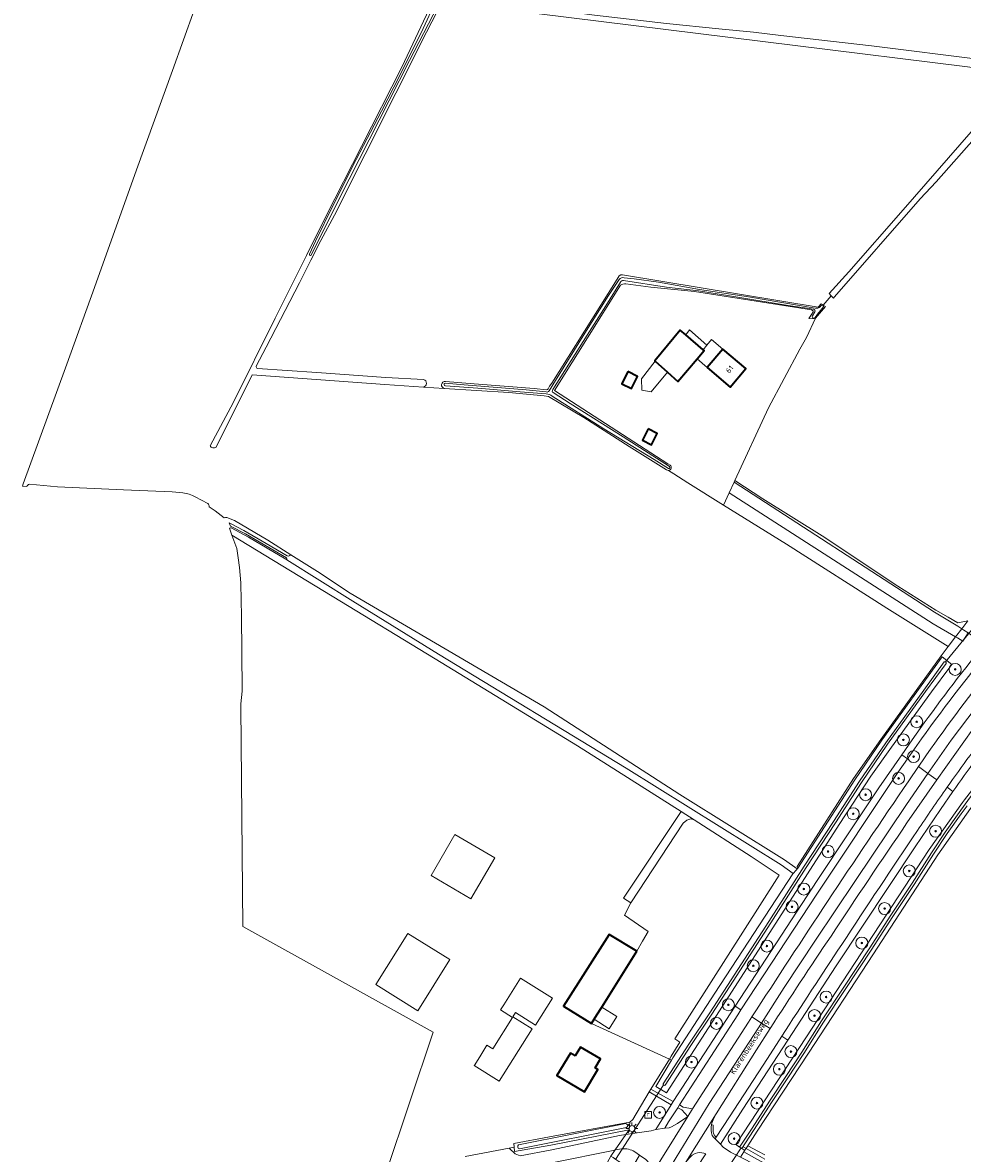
# Model space of a CAD drawing. Extents: x 199200 to 204075, y 460125 to 464703.
# Tile 21 of 174: x 200031 to 200345, y 463121 to 463498. Entities that reach past the tile are written whole.
import ezdxf
from ezdxf.enums import TextEntityAlignment as Align

# ---------------------------------------------------------------- set-up
doc = ezdxf.new("R2010")
doc.units = 0
doc.layers.get('0').update_dxf_attribs({"lineweight": 25})
for name, color, linetype, lineweight in [('B-WE-GR-BOOM-S', 90, 'Continuous', 25), ('B-WE-GR-BOOMTEELT-GV', 110, 'Continuous', 13), ('B-WE-GR-GRAS-GV', 60, 'Continuous', 13), ('B-WE-GR-HAAG-G', 90, 'GR-HAAG1', 13), ('B-WE-GR-HOUTWAL-GV', 40, 'Continuous', 13), ('B-WE-IE-TERREINAFSCHEIDING_KUNSTMATIG_HEKWERK-G', 20, 'IE-TERREINAFSCHEIDING-KUNSTMATIG', 18), ('B-WE-IE-TERREINAFSCHEIDING_KUNSTMATIG_HEKWERK_RASTER-G', 30, 'IE-TERREINAFSCHEIDING-KUNSTMATIG', 18), ('B-WE-IE-TERREINAFSCHEIDING_KUNSTMATIG_MUUR-G', 90, 'IE-TERREINAFSCHEIDING-KUNSTMATIG-DICHT', 18), ('B-WE-KL-ET_LS_OV_LICHTMAST-S', 190, 'Continuous', 25), ('B-WE-KW-KUNSTWERK_DUIKER-G', 170, 'Continuous', 18), ('B-WE-OG-BEBOUWING-GV', 7, 'Continuous', 35), ('B-WE-OG-BEBOUWING-T18', 10, 'Continuous', 18), ('B-WE-OG-BEBOUWING_LUIFEL-GV', 7, 'Continuous', 18), ('B-WE-OG-BEBOUWING_SCHUUR-GV', 7, 'Continuous', 35), ('B-WE-OG-TERREIN_CULTUURSCHEIDING-GV', 7, 'Continuous', 18), ('B-WE-OG-TERREIN_ERF-GV', 7, 'Continuous', 18), ('B-WE-OG-TOPOGRAFIE-T18', 10, 'Continuous', 18), ('B-WE-OG-WATER_GREPPEL-GV', 160, 'Continuous', 18), ('B-WE-OG-WATER_SLOOT-GV', 120, 'Continuous', 18), ('B-WE-OG-WEG-GV', 7, 'Continuous', 18), ('B-WE-RI-GWA_RIOOLPUT-S', 30, 'Continuous', 25), ('B-WE-VH-VERHARDING_ASFALT-GV', 252, 'Continuous', 18), ('B-WE-VH-VERHARDING_BETONSTRAATSTEEN-GV', 252, 'Continuous', 18), ('B-WE-VH-VERHARDING_GRASBETONSTEEN-GV', 70, 'Continuous', 18), ('B-WE-VH-VERHARDING_OPEN-GV', 252, 'Continuous', 18)]:
    doc.layers.add(name, color=color, linetype=linetype, lineweight=lineweight)
doc.styles.add('NLCS-ISO', font='NLCS-ISO.ttf')
doc.styles.add('NLCS-ISO-M1000-T18', font='NLCS-ISO.ttf', dxfattribs={"height": 1.8})
doc.linetypes.add('GR-HAAG1', pattern='A,6,[176,NLCS.SHX,S=0.125,R=0,X=0,Y=0],-2', length=8)
doc.linetypes.add('IE-TERREINAFSCHEIDING-KUNSTMATIG', pattern='A,4,[82,NLCS.SHX,S=0.75,R=90,X=0,Y=0],4,-2', length=10)
doc.linetypes.add('IE-TERREINAFSCHEIDING-KUNSTMATIG-DICHT', pattern='A,8,-1,[82,NLCS.SHX,S=0.75,R=90,X=0,Y=0],-1', length=10)

# ---------------------------------------------------------------- blocks, each defined once
blk = doc.blocks.new('SKL-ET_OV_LICHTMAST-SO')
at = {"color": 0, "linetype": 'ByBlock', "lineweight": 18}
for points in [[(-1.25, 0), (-2, 0)], [(-1.41, 1.41), (-0.88, 0.88)], [(0, 2), (0, 1.25)], [(0.88, 0.88), (1.41, 1.41)], [(2, 0), (1.25, 0)], [(-1.41, -1.41), (-0.88, -0.88)], [(0, -1.25), (0, -2)], [(0.88, -0.88), (1.41, -1.41)]]:
    blk.add_lwpolyline(points, dxfattribs=at)
blk.add_circle((0, 0), 1, dxfattribs=at)
blk = doc.blocks.new('SRI-PUT_INSPECTIEPUT_RIOOLPUT-SO')
at = {"color": 0, "linetype": 'ByBlock', "lineweight": 18}
blk.add_lwpolyline([(-1.12, -1.12), (1.12, -1.12), (1.12, 1.12), (-1.12, 1.12)], close=True, dxfattribs=at)
at = {"color": 0, "linetype": 'ByBlock', "lineweight": 18, "style": 'NLCS-ISO'}
blk.add_text('r', height=1.5, dxfattribs=at).set_placement((0, 0.28), align=Align.MIDDLE_CENTER)
blk = doc.blocks.new('SGR-BOOM_01-SO')
at = {"linetype": 'ByBlock', "lineweight": 18}
h = blk.add_hatch(color=0, dxfattribs=at)
h.dxf.hatch_style = 1
edge = h.paths.add_edge_path()
edge.add_arc((0, 0), 0.25, 0, 360)
at = {"color": 0, "linetype": 'ByBlock', "lineweight": 18}
for radius in [2, 0.25]:
    blk.add_circle((0, 0), radius, dxfattribs=at)

msp = doc.modelspace()

# ---------------------------------------------------------------- linework, layer by layer
at = {"layer": 'B-WE-GR-BOOMTEELT-GV', "flags": 128}
msp.add_lwpolyline([(200447.191, 463165.462), (200446.818, 463166.355), (200434.865, 463194.979), (200430.001, 463206.315), (200427.679, 463212.054), (200427.086, 463212.603), (200400.97, 463236.765), (200373.827, 463261.877), (200373.779, 463261.921), (200369.73, 463265.668), (200363.67, 463258.457), (200348.687, 463237.835), (200347.858, 463236.693), (200347.183, 463235.765), (200336.347, 463220.319), (200314.93, 463187.349), (200293.192, 463154.169), (200276.174, 463128.195), (200272.985, 463123.327), (200276.588, 463121.403), (200278.696, 463120.277)], dxfattribs=at)
at = {"layer": 'B-WE-GR-GRAS-GV', "flags": 128}
for points in [[(200244.1, 463648.164), (200238.712, 463637.043), (200222.447, 463604.894), (200210.819, 463582.789), (200199.042, 463559.916), (200185.217, 463532.699), (200174.258, 463510.746), (200172.132, 463506.46), (200195.101, 463503.714), (200221.955, 463500.159), (200245.909, 463497.423), (200263.319, 463495.591), (200274.943, 463494.528), (200283.962, 463493.372), (200314.257, 463489.932), (200351.431, 463485.302), (200362.012, 463483.394), (200369.256, 463482.372)], [(200093.847, 463356.686), (200101.621, 463371.217), (200115.529, 463399.141), (200125.683, 463419.594), (200125.917, 463420.066), (200132.377, 463433.101), (200144.31, 463456.402), (200157.697, 463482.855), (200167.651, 463504.045), (200148.062, 463507.148), (200125.145, 463510.006), (200107.277, 463512.578), (200097.839, 463513.505)], [(200346.249, 463482.966), (200288.834, 463490.109), (200171.095, 463504.661), (200165.935, 463494.475), (200135.258, 463433.581), (200130.666, 463425.066), (200127.378, 463418.475), (200123.629, 463410.962), (200112.466, 463389.566), (200109.184, 463383.2)], [(200088.626, 463502.226), (200081.305, 463481.797), (200069.24, 463448.65), (200055.271, 463409.43), (200046.076, 463383.849), (200036.606, 463357.962), (200031.554, 463343.969), (200031.341, 463343.153), (200032.708, 463343.091)], [(200365.807, 463478.47), (200358.483, 463470.346), (200348.462, 463458.938), (200335.727, 463444.61), (200330.438, 463438.959), (200301.892, 463406.264), (200301.532, 463405.851), (200301.517, 463405.834), (200300.813, 463406.641), (200298.121, 463403.548), (200298.899, 463403.096), (200295.6, 463399.234), (200292.543, 463392.725), (200290.318, 463388.845), (200279.867, 463369.266), (200268.688, 463345.092), (200277.952, 463339.003), (200297.734, 463326.626), (200323.043, 463309.857), (200335.672, 463301.853), (200339.82, 463299.568), (200342.965, 463297.691), (200346.347, 463298.314)], [(200206.45, 463375.588), (200206.927, 463376.482), (200207.697, 463377.558), (200229.49, 463412.19), (200230.081, 463413.312), (200230.698, 463413.655), (200231.286, 463413.627), (200296.424, 463402.836), (200297.471, 463403.925), (200298.121, 463403.548), (200300.813, 463406.641), (200300.147, 463407.406), (200306.705, 463414.621), (200324.804, 463435.298), (200347.459, 463461.322)], [(200245.88, 463348.662), (200233.439, 463356.458), (200218.406, 463366.068), (200206.536, 463373.106), (200205.104, 463373.355), (200193.33, 463374.413), (200171.866, 463375.789), (200164.88, 463376.237), (200152.055, 463377.059), (200107.807, 463380.317), (200095.808, 463356.231)], [(200109.615, 463382.456), (200129.343, 463381.135), (200152.344, 463379.439), (200164.971, 463378.751)], [(200164.88, 463376.237), (200171.866, 463375.789)], [(200172.222, 463378.084), (200181.841, 463377.321), (200201.761, 463375.741), (200205.946, 463375.288)], [(200099.415, 463332.725), (200101.97, 463331.754), (200113.06, 463325.245), (200120.664, 463320.33), (200129.567, 463314.724), (200140.455, 463307.492), (200205.104, 463269.638), (200250.33, 463240.399), (200285.238, 463218.67), (200289.46, 463215.603), (200289.684, 463215.85), (200289.461, 463216.403), (200308.21, 463245.709), (200317.275, 463258.78), (200337.415, 463286.631), (200339.739, 463289.748), (200319.359, 463302.486), (200285.88, 463323.834), (200264.932, 463336.914), (200253.025, 463344.349), (200248.402, 463347.265), (200246.542, 463348.438)], [(200033.584, 463343.87), (200042.933, 463343.025), (200064.903, 463342.028), (200081.226, 463341.364), (200084.717, 463340.957)], [(200088.889, 463339.609), (200093.052, 463337.377)], [(200093.543, 463336.287), (200095.532, 463335.004), (200098.526, 463332.675)], [(200278.696, 463120.277), (200276.588, 463121.403), (200272.985, 463123.327), (200272.032, 463121.872), (200271.699, 463121.358), (200275.212, 463119.301), (200277.433, 463118.129)]]:
    msp.add_lwpolyline(points, dxfattribs=at)
at = {"layer": 'B-WE-GR-GRAS-GV'}
for points in [[(200109.184, 463383.2, 0.447052), (200109.615, 463382.456)], [(200164.971, 463378.751, -0.795171), (200164.88, 463376.237)], [(200171.866, 463375.789, -0.9536155), (200172.222, 463378.084)], [(200205.946, 463375.288, 0.2526207), (200206.45, 463375.588)], [(200095.808, 463356.231, -0.5122488), (200093.847, 463356.686)], [(200246.542, 463348.438, -0.1810446), (200245.88, 463348.662)], [(200032.708, 463343.091, -0.198436), (200033.584, 463343.87)], [(200084.717, 463340.957, -0.0970924), (200088.889, 463339.609)], [(200093.052, 463337.377, -0.2599656), (200093.543, 463336.287)], [(200098.526, 463332.675, -0.1826063), (200099.415, 463332.725)]]:
    msp.add_lwpolyline(points, format="xyb", dxfattribs=at)
at = {"layer": 'B-WE-GR-GRAS-GV', "flags": 128}
for points in [[(200346.347, 463298.314), (200342.965, 463297.691), (200339.82, 463299.568), (200335.672, 463301.853), (200323.043, 463309.857), (200297.734, 463326.626), (200277.952, 463339.003), (200268.688, 463345.092), (200268.42, 463344.509), (200335.247, 463301.236), (200342.975, 463296.51), (200344.297, 463295.656)], [(200319.359, 463302.486), (200339.739, 463289.748), (200342.254, 463293.008), (200334.813, 463297.342), (200266.792, 463340.964), (200264.932, 463336.914), (200285.88, 463323.834)], [(200255.083, 463232.024), (200253.999, 463232.267), (200252.731, 463231.889), (200251.498, 463230.83), (200234.053, 463204.329), (200231.953, 463200.211), (200239.784, 463194.801), (200237.855, 463191.507), (200235.985, 463188.186), (200224.345, 463169.599), (200222.702, 463166.975), (200221.783, 463165.507), (200220.875, 463164.057), (200246.884, 463152.268), (200247.422, 463153.173), (200250.339, 463157.905), (200248.631, 463158.943), (200283.505, 463213.554), (200274.15, 463219.71)], [(200197.165, 463119.973), (200207.719, 463121.955), (200230.217, 463126.718), (200232.323, 463127.081), (200233.436, 463128.707), (200207.371, 463123.537), (200195.3, 463121.487), (200195.128, 463122.86), (200193.514, 463122.557), (200195.475, 463120.671)]]:
    msp.add_lwpolyline(points, close=True, dxfattribs=at)
at = {"layer": 'B-WE-GR-HAAG-G', "flags": 128}
for points in [[(200246.884, 463152.268), (200240.646, 463142.239)], [(200240.12, 463141.333), (200234.725, 463132.131)]]:
    msp.add_lwpolyline(points, dxfattribs=at)
at = {"layer": 'B-WE-GR-HOUTWAL-GV'}
msp.add_lwpolyline([(200100.813, 463329.334, 0.7493942), (200100.356, 463328.819)], format="xyb", dxfattribs=at)
at = {"layer": 'B-WE-GR-HOUTWAL-GV', "flags": 128}
for points in [[(200100.356, 463328.819), (200101.077, 463326.818), (200134.503, 463306.586), (200168.785, 463285.613), (200216.232, 463256.689), (200250.767, 463234.758), (200255.083, 463232.024), (200274.15, 463219.71), (200283.505, 463213.554), (200248.631, 463158.943), (200250.339, 463157.905), (200247.422, 463153.173), (200246.884, 463152.268), (200247.556, 463151.871), (200248.006, 463152.633), (200262.058, 463174.198), (200287.978, 463213.971), (200288.13, 463214.139), (200284.139, 463217.039), (200232.506, 463249.177), (200169.946, 463287.164), (200141.402, 463304.851), (200119.359, 463318.699)], [(200119.359, 463318.699), (200119.014, 463318.916), (200106.557, 463326.172), (200100.813, 463329.334)]]:
    msp.add_lwpolyline(points, dxfattribs=at)
at = {"layer": 'B-WE-IE-TERREINAFSCHEIDING_KUNSTMATIG_HEKWERK-G', "flags": 128}
msp.add_lwpolyline([(200346.347, 463298.314), (200342.965, 463297.691)], dxfattribs=at)
at = {"layer": 'B-WE-IE-TERREINAFSCHEIDING_KUNSTMATIG_HEKWERK_RASTER-G', "flags": 128}
for points in [[(200339.739, 463289.748), (200337.415, 463286.631), (200317.275, 463258.78)], [(200317.275, 463258.78), (200308.21, 463245.709), (200289.461, 463216.403)]]:
    msp.add_lwpolyline(points, dxfattribs=at)
at = {"layer": 'B-WE-IE-TERREINAFSCHEIDING_KUNSTMATIG_MUUR-G', "flags": 128}
msp.add_lwpolyline([(200271.67, 463121.991), (200269.319, 463123.497)], dxfattribs=at)
at = {"layer": 'B-WE-KW-KUNSTWERK_DUIKER-G', "flags": 128}
for points in [[(200338.844, 463284.613), (200348.134, 463295.825)], [(200228.901, 463118.728), (200244.785, 463143.481)], [(200266.128, 463115.549), (200270.75, 463122.693)], [(200271.623, 463122.849), (200278.619, 463118.834)]]:
    msp.add_lwpolyline(points, dxfattribs=at)
at = {"layer": 'B-WE-OG-BEBOUWING-GV', "flags": 128}
for points in [[(200258.117, 463388.673), (200252.3, 463393.636), (200250.497, 463395.174), (200242.064, 463384.952), (200242.168, 463384.859), (200246.22, 463381.238), (200249.708, 463378.121), (200256.082, 463385.613), (200258.446, 463388.392)], [(200259.446, 463382.706), (200267.173, 463376.248), (200272.362, 463382.456), (200264.636, 463388.914)], [(200235.985, 463188.186), (200226.763, 463193.774), (200211.62, 463169.893), (200220.875, 463164.057), (200221.783, 463165.507), (200222.702, 463166.975), (200224.345, 463169.599)], [(200215.459, 463153.308), (200213.862, 463154.258), (200209.402, 463146.763), (200218.567, 463141.31), (200223.027, 463148.805), (200222.135, 463149.336), (200223.901, 463152.303), (200217.219, 463156.267)]]:
    msp.add_lwpolyline(points, close=True, dxfattribs=at)
at = {"layer": 'B-WE-OG-BEBOUWING_LUIFEL-GV', "flags": 128}
for points in [[(200259.348, 463390.163), (200253.598, 463395.303), (200252.3, 463393.636), (200258.117, 463388.673)], [(200258.117, 463388.673), (200258.446, 463388.392), (200256.082, 463385.613), (200259.446, 463382.706), (200264.636, 463388.914), (200260.953, 463392.105), (200259.348, 463390.163)], [(200246.22, 463381.238), (200242.168, 463384.859), (200237.536, 463379.001), (200237.692, 463375.246), (200240.76, 463374.673)], [(200224.345, 463169.599), (200222.702, 463166.975), (200221.783, 463165.507), (200226.777, 463162.379), (200229.339, 463166.471)]]:
    msp.add_lwpolyline(points, close=True, dxfattribs=at)
at = {"layer": 'B-WE-OG-BEBOUWING_SCHUUR-GV', "flags": 128}
for points in [[(200233.009, 463381.403), (200231.018, 463377.358), (200234.278, 463375.753), (200236.27, 463379.797)], [(200239.745, 463362.27), (200237.856, 463358.531), (200240.9, 463356.993), (200242.789, 463360.731)]]:
    msp.add_lwpolyline(points, close=True, dxfattribs=at)
at = {"layer": 'B-WE-OG-TERREIN_CULTUURSCHEIDING-GV', "flags": 128}
for points in [[(200218.196, 463115.988), (200226.253, 463117.872), (200227.409, 463119.897), (200228.817, 463121.955), (200228.102, 463121.809), (200208.223, 463117.748), (200166.946, 463109.162), (200141.898, 463104.208), (200136.458, 463103.226), (200114.243, 463098.212), (200059.676, 463086.783), (200060.629, 463082.26)], [(200365.433, 463071.136), (200358.702, 463074.896), (200337.158, 463086.362), (200313.082, 463099.169), (200293.804, 463109.493), (200277.433, 463118.129), (200275.212, 463119.301), (200271.699, 463121.358), (200270.528, 463119.551), (200295.548, 463106.728), (200338.232, 463083.969), (200365.39, 463069.895), (200377.804, 463063.58), (200385, 463060.706), (200390.024, 463059.06), (200396.472, 463057.266), (200411.595, 463054.153), (200434.091, 463049.9), (200438.876, 463049.072), (200439.3, 463050.397), (200432.988, 463051.406), (200416.086, 463054.597), (200400.966, 463057.493), (200390.652, 463059.558)]]:
    msp.add_lwpolyline(points, dxfattribs=at)
at = {"layer": 'B-WE-OG-TERREIN_ERF-GV', "flags": 128}
for points in [[(200230.58, 463410.155), (200208.584, 463375.095), (200246.342, 463350.685), (200247.129, 463350.198)], [(200266.792, 463340.964), (200268.42, 463344.509), (200268.688, 463345.092), (200279.867, 463369.266), (200290.318, 463388.845), (200292.543, 463392.725), (200295.6, 463399.234), (200295.421, 463399.024), (200293.371, 463399.07), (200294.269, 463400.473), (200294.791, 463401.28), (200294.727, 463401.652), (200294.2, 463401.928), (200255.184, 463408.041), (200240.645, 463409.564), (200232.319, 463410.628)], [(200246.542, 463348.438), (200248.402, 463347.265), (200253.025, 463344.349), (200264.932, 463336.914), (200266.792, 463340.964)], [(200178.772, 463119.789), (200193.514, 463122.557), (200195.128, 463122.86), (200194.978, 463124.055), (200206.898, 463126.37), (200233.734, 463131.261), (200234.725, 463132.131), (200240.12, 463141.333), (200240.646, 463142.239), (200246.884, 463152.268), (200220.875, 463164.057), (200211.62, 463169.893), (200226.763, 463193.774), (200235.985, 463188.186), (200237.855, 463191.507), (200239.784, 463194.801), (200231.953, 463200.211), (200234.053, 463204.329), (200231.575, 463205.892), (200250.767, 463234.758), (200216.232, 463256.689), (200168.785, 463285.613), (200134.503, 463306.586), (200101.077, 463326.818), (200101.682, 463325.136), (200102.672, 463322.37), (200103.221, 463319.35), (200103.633, 463316.054), (200104.045, 463310.974), (200104.182, 463304.932), (200104.32, 463300.125), (200104.455, 463275.285), (200104.457, 463274.86), (200104.045, 463270.603), (200104.05, 463270.126), (200104.055, 463269.598), (200104.768, 463196.406), (200168.169, 463161.193), (200152.368, 463114.071)]]:
    msp.add_lwpolyline(points, dxfattribs=at)
at = {"layer": 'B-WE-OG-TERREIN_ERF-GV'}
for points in [[(200232.319, 463410.628, 0.2106303), (200230.58, 463410.155)], [(200247.129, 463350.198, -0.6949037), (200246.542, 463348.438)]]:
    msp.add_lwpolyline(points, format="xyb", dxfattribs=at)
at = {"layer": 'B-WE-OG-TERREIN_ERF-GV', "flags": 128}
for points in [[(200252.3, 463393.636), (200258.117, 463388.673), (200258.446, 463388.392), (200256.082, 463385.613), (200249.708, 463378.121), (200246.22, 463381.238), (200242.168, 463384.859), (200242.064, 463384.952), (200250.497, 463395.174)], [(200264.636, 463388.914), (200272.362, 463382.456), (200267.173, 463376.248), (200259.446, 463382.706)], [(200188.68, 463219.356), (200180.752, 463205.709), (200167.457, 463213.432), (200175.385, 463227.079)], [(200173.679, 463185.391), (200163.091, 463168.342), (200149.076, 463177.047), (200159.664, 463194.095)], [(200202.267, 463163.573), (200195.565, 463167.766), (200194.682, 463166.354), (200201.089, 463162.346), (200190.155, 463144.866), (200181.82, 463150.08), (200181.983, 463150.34), (200184.005, 463153.573), (200186.072, 463156.877), (200187.999, 463155.672), (200194.544, 463166.134), (200190.594, 463168.605), (200191.655, 463170.301), (200197.237, 463179.224), (200207.889, 463172.561)], [(200222.135, 463149.336), (200223.027, 463148.805), (200218.567, 463141.31), (200209.402, 463146.763), (200213.862, 463154.258), (200215.459, 463153.308), (200217.219, 463156.267), (200223.901, 463152.303)]]:
    msp.add_lwpolyline(points, close=True, dxfattribs=at)
at = {"layer": 'B-WE-OG-WATER_GREPPEL-GV', "flags": 128}
for points in [[(200230.121, 463412.136), (200226.586, 463406.762), (200218.181, 463393.326), (200208.957, 463378.464), (200206.83, 463375.006)], [(200207.988, 463375.373), (200219.482, 463393.568), (200225.669, 463403.293), (200230.534, 463411.225)], [(200231.574, 463411.74), (200245.869, 463409.5)], [(200295.498, 463402.569), (200273.286, 463406.334), (200256.931, 463408.787), (200243.266, 463411.173), (200235.153, 463412.259), (200231.798, 463412.665)], [(200245.869, 463409.5), (200256.541, 463408.321), (200269.729, 463406.185), (200286.463, 463403.433), (200293.5, 463402.452), (200294.839, 463402.184)], [(200295.432, 463399.473), (200296.218, 463400.517), (200298.205, 463402.934)], [(200297.407, 463403.377), (200297.112, 463403.002)], [(200295.365, 463401.328), (200294.503, 463399.952)], [(200205.811, 463374.615), (200199.095, 463375.259), (200178.485, 463377.022), (200172.139, 463377.555)], [(200172.213, 463376.638), (200182.983, 463375.85), (200197.178, 463374.605), (200205.778, 463373.988)], [(200207.854, 463373.209), (200225.034, 463362.364), (200241.753, 463352.06), (200246.578, 463349.132)], [(200246.852, 463349.768), (200231.49, 463359.611), (200213.819, 463370.747), (200208.181, 463374.366)]]:
    msp.add_lwpolyline(points, dxfattribs=at)
at = {"layer": 'B-WE-OG-WATER_GREPPEL-GV'}
for points in [[(200231.798, 463412.665, 0.2852136), (200230.121, 463412.136)], [(200230.534, 463411.225, -0.2828585), (200231.574, 463411.74)], [(200294.839, 463402.184, -0.4865733), (200295.365, 463401.328)], [(200297.112, 463403.002, -0.2726519), (200295.498, 463402.569)], [(200298.205, 463402.934, 0.8388978), (200297.407, 463403.377)], [(200294.503, 463399.952, 1.0376834), (200295.432, 463399.473)], [(200172.139, 463377.555, 0.8961163), (200172.213, 463376.638)], [(200208.181, 463374.366, -0.4517996), (200207.988, 463375.373)], [(200205.778, 463373.988, -0.1260494), (200207.854, 463373.209)], [(200206.83, 463375.006, -0.3514047), (200205.811, 463374.615)], [(200246.578, 463349.132, 0.9659216), (200246.852, 463349.768)]]:
    msp.add_lwpolyline(points, format="xyb", dxfattribs=at)
at = {"layer": 'B-WE-OG-WATER_GREPPEL-GV', "flags": 128}
msp.add_lwpolyline([(200234.053, 463204.329), (200251.498, 463230.83), (200252.731, 463231.889), (200253.999, 463232.267), (200255.083, 463232.024), (200250.767, 463234.758), (200231.575, 463205.892)], close=True, dxfattribs=at)
at = {"layer": 'B-WE-OG-WATER_SLOOT-GV', "flags": 128}
for points in [[(200168.698, 463504.204), (200164.768, 463495.707), (200157.123, 463480.282), (200150.958, 463468.234), (200142.545, 463452.054), (200134.84, 463436.908), (200128.912, 463424.86), (200126.93, 463420.498)], [(200127.51, 463420.178), (200136.829, 463439.008), (200153.496, 463471.794), (200160.318, 463485.108), (200169.657, 463503.286), (200170.15, 463504.261)], [(200171.095, 463504.661), (200288.834, 463490.109), (200346.249, 463482.966), (200362.653, 463480.717), (200363.693, 463480.559), (200363.988, 463480.196), (200347.459, 463461.322), (200324.804, 463435.298), (200306.705, 463414.621), (200300.147, 463407.406), (200300.813, 463406.641), (200301.517, 463405.834), (200301.532, 463405.851), (200301.892, 463406.264), (200330.438, 463438.959), (200335.727, 463444.61), (200348.462, 463458.938), (200358.483, 463470.346), (200365.807, 463478.47)], [(200369.256, 463482.372), (200362.012, 463483.394), (200351.431, 463485.302), (200314.257, 463489.932), (200283.962, 463493.372), (200274.943, 463494.528), (200263.319, 463495.591), (200245.909, 463497.423), (200221.955, 463500.159), (200195.101, 463503.714), (200172.132, 463506.46)], [(200232.319, 463410.628), (200240.645, 463409.564), (200255.184, 463408.041), (200294.2, 463401.928), (200294.727, 463401.652), (200294.791, 463401.28), (200294.269, 463400.473), (200293.371, 463399.07), (200295.421, 463399.024), (200295.6, 463399.234), (200298.899, 463403.096), (200298.121, 463403.548), (200297.471, 463403.925), (200296.424, 463402.836), (200231.286, 463413.627), (200230.698, 463413.655), (200230.081, 463413.312), (200229.49, 463412.19), (200207.697, 463377.558), (200206.927, 463376.482), (200206.45, 463375.588)], [(200206.83, 463375.006), (200208.957, 463378.464), (200218.181, 463393.326), (200226.586, 463406.762), (200230.121, 463412.136)], [(200230.534, 463411.225), (200225.669, 463403.293), (200219.482, 463393.568), (200207.988, 463375.373)], [(200247.129, 463350.198), (200246.342, 463350.685), (200208.584, 463375.095), (200230.58, 463410.155)], [(200294.839, 463402.184), (200293.5, 463402.452), (200286.463, 463403.433), (200269.729, 463406.185), (200256.541, 463408.321), (200245.869, 463409.5), (200231.574, 463411.74)], [(200231.798, 463412.665), (200235.153, 463412.259), (200243.266, 463411.173), (200256.931, 463408.787), (200273.286, 463406.334), (200295.498, 463402.569)], [(200298.205, 463402.934), (200296.218, 463400.517), (200295.432, 463399.473)], [(200297.112, 463403.002), (200297.407, 463403.377)], [(200294.503, 463399.952), (200295.365, 463401.328)], [(200171.866, 463375.789), (200193.33, 463374.413), (200205.104, 463373.355)], [(200172.139, 463377.555), (200178.485, 463377.022), (200199.095, 463375.259), (200205.811, 463374.615)], [(200205.778, 463373.988), (200197.178, 463374.605), (200182.983, 463375.85), (200172.213, 463376.638)], [(200205.946, 463375.288), (200201.761, 463375.741), (200181.841, 463377.321), (200172.222, 463378.084)], [(200205.104, 463373.355), (200206.536, 463373.106), (200218.406, 463366.068), (200233.439, 463356.458), (200245.88, 463348.662)], [(200246.578, 463349.132), (200241.753, 463352.06), (200225.034, 463362.364), (200207.854, 463373.209)], [(200208.181, 463374.366), (200213.819, 463370.747), (200231.49, 463359.611), (200246.852, 463349.768)], [(200119.541, 463319.929), (200112.532, 463324.077), (200105.03, 463328.415), (200100.578, 463330.732), (200100.119, 463331.019), (200100.598, 463329.857)], [(200100.598, 463329.857), (200105.569, 463327.362), (200119.257, 463319.358)], [(200119.359, 463318.699), (200141.402, 463304.851), (200169.946, 463287.164), (200232.506, 463249.177), (200284.139, 463217.039), (200288.13, 463214.139), (200289.077, 463215.182), (200289.33, 463215.46), (200289.46, 463215.603), (200285.238, 463218.67), (200250.33, 463240.399), (200205.104, 463269.638), (200140.455, 463307.492), (200129.567, 463314.724), (200120.664, 463320.33)], [(200244.801, 463144.01), (200253.372, 463157.249), (200260.339, 463167.67), (200270.944, 463183.998), (200279.969, 463198.111), (200291.776, 463216.557), (200301.529, 463231.438), (200310.197, 463244.916), (200318.943, 463257.641), (200331.605, 463275.258), (200338.409, 463284.609)], [(200338.409, 463284.609), (200331.605, 463275.258), (200318.943, 463257.641), (200310.197, 463244.916), (200301.529, 463231.438), (200291.776, 463216.557), (200279.969, 463198.111), (200270.944, 463183.998), (200260.339, 463167.67), (200253.372, 463157.249), (200244.801, 463144.01)], [(200339.051, 463284.142), (200332.248, 463274.793), (200319.593, 463257.184), (200310.858, 463244.476), (200302.195, 463231.006), (200292.442, 463216.126), (200280.638, 463197.683), (200271.611, 463183.568), (200261.002, 463167.233), (200254.035, 463156.812), (200245.467, 463143.578)], [(200245.467, 463143.578), (200254.035, 463156.812), (200261.002, 463167.233), (200271.611, 463183.568), (200280.638, 463197.683), (200292.442, 463216.126), (200302.195, 463231.006), (200310.858, 463244.476), (200319.593, 463257.184), (200332.248, 463274.793), (200339.051, 463284.142)], [(200270.279, 463122.882), (200274.239, 463128.879), (200280.41, 463138.529), (200285.67, 463146.483), (200290.971, 463154.508), (200297.598, 463164.955), (200304.806, 463175.915), (200313.617, 463189.273), (200320.452, 463199.846), (200327.797, 463210.856), (200334.246, 463220.938), (200338.765, 463227.884), (200343.474, 463234.415), (200345.392, 463237.168), (200348.452, 463241.335), (200356.67, 463252.171), (200363.571, 463261.306), (200368, 463266.895)], [(200345.199, 463238.617), (200344.502, 463237.721), (200333.468, 463222.137), (200290.204, 463156.091), (200269.009, 463123.735), (200269.319, 463123.497), (200270.279, 463122.882)], [(200345.392, 463237.168), (200343.474, 463234.415), (200338.765, 463227.884), (200334.246, 463220.938), (200327.797, 463210.856), (200320.452, 463199.846), (200313.617, 463189.273), (200304.806, 463175.915), (200297.598, 463164.955), (200290.971, 463154.508), (200285.67, 463146.483), (200280.41, 463138.529), (200274.239, 463128.879), (200270.279, 463122.882), (200270.958, 463122.447), (200274.915, 463128.439), (200281.086, 463138.089), (200286.342, 463146.038), (200291.648, 463154.069), (200298.275, 463164.517), (200305.48, 463175.472), (200314.292, 463188.832), (200321.127, 463199.404), (200328.473, 463210.415), (200334.924, 463220.5), (200339.43, 463227.428), (200344.132, 463233.949), (200346.048, 463236.698)], [(200346.048, 463236.698), (200344.132, 463233.949), (200339.43, 463227.428), (200334.924, 463220.5), (200328.473, 463210.415), (200321.127, 463199.404), (200314.292, 463188.832), (200305.48, 463175.472), (200298.275, 463164.517), (200291.648, 463154.069), (200286.342, 463146.038), (200281.086, 463138.089), (200274.915, 463128.439), (200270.958, 463122.447), (200271.67, 463121.991), (200272.032, 463121.872), (200272.985, 463123.327), (200276.174, 463128.195), (200293.192, 463154.169), (200314.93, 463187.349), (200336.347, 463220.319), (200347.183, 463235.765)], [(200196.618, 463123.637), (200232.312, 463130.719)], [(200232.312, 463130.719), (200196.618, 463123.637)], [(200232.573, 463129.402), (200196.88, 463122.32)], [(200196.88, 463122.32), (200232.573, 463129.402)]]:
    msp.add_lwpolyline(points, dxfattribs=at)
at = {"layer": 'B-WE-OG-WATER_SLOOT-GV'}
for points in [[(200126.93, 463420.498, 0.801775), (200127.51, 463420.178)], [(200230.121, 463412.136, -0.2852136), (200231.798, 463412.665)], [(200231.574, 463411.74, 0.2828585), (200230.534, 463411.225)], [(200230.58, 463410.155, -0.2106303), (200232.319, 463410.628)], [(200295.365, 463401.328, 0.4865733), (200294.839, 463402.184)], [(200295.498, 463402.569, 0.2726519), (200297.112, 463403.002)], [(200297.407, 463403.377, -0.8388978), (200298.205, 463402.934)], [(200295.432, 463399.473, -1.0376834), (200294.503, 463399.952)], [(200172.222, 463378.084, 0.9536155), (200171.866, 463375.789)], [(200172.213, 463376.638, -0.8961163), (200172.139, 463377.555)], [(200206.45, 463375.588, -0.2526207), (200205.946, 463375.288)], [(200207.988, 463375.373, 0.4517996), (200208.181, 463374.366)], [(200207.854, 463373.209, 0.1260494), (200205.778, 463373.988)], [(200205.811, 463374.615, 0.3514047), (200206.83, 463375.006)], [(200246.542, 463348.438, 0.6949037), (200247.129, 463350.198)], [(200246.852, 463349.768, -0.9659216), (200246.578, 463349.132)], [(200245.88, 463348.662, 0.1810446), (200246.542, 463348.438)], [(200119.257, 463319.358, -0.2921098), (200119.359, 463318.699)], [(200120.664, 463320.33, -0.2895641), (200119.541, 463319.929)], [(200338.409, 463284.609, -0.7407894), (200339.051, 463284.142)], [(200339.051, 463284.142, 0.7407894), (200338.409, 463284.609)], [(200245.467, 463143.578, -0.8008044), (200244.801, 463144.01)], [(200244.801, 463144.01, 0.8008044), (200245.467, 463143.578)], [(200232.312, 463130.719, -0.697348), (200232.573, 463129.402)], [(200232.573, 463129.402, 0.697348), (200232.312, 463130.719)], [(200196.88, 463122.32, -0.6415974), (200196.618, 463123.637)], [(200196.618, 463123.637, 0.6415974), (200196.88, 463122.32)]]:
    msp.add_lwpolyline(points, format="xyb", dxfattribs=at)
at = {"layer": 'B-WE-OG-WATER_SLOOT-GV', "flags": 128}
for points in [[(200288.13, 463214.139), (200287.978, 463213.971), (200262.058, 463174.198), (200248.006, 463152.633), (200247.556, 463151.871), (200242.395, 463143.116), (200245.922, 463140.939), (200265.773, 463171.808), (200292.903, 463213.995), (200303.439, 463230.437), (200313.962, 463246.565), (200320.916, 463256.183), (200334.245, 463274.618), (200340.297, 463282.823), (200340.961, 463283.779), (200337.782, 463286.335), (200317.671, 463258.494), (200308.62, 463245.35), (200289.684, 463215.85), (200289.46, 463215.603), (200289.33, 463215.46), (200289.077, 463215.182)], [(200233.734, 463131.261), (200206.898, 463126.37), (200194.978, 463124.055), (200195.128, 463122.86), (200195.3, 463121.487), (200207.371, 463123.537), (200233.436, 463128.707)]]:
    msp.add_lwpolyline(points, close=True, dxfattribs=at)
at = {"layer": 'B-WE-OG-WEG-GV', "flags": 128}
for points in [[(200346.347, 463298.314), (200344.297, 463295.656), (200344.287, 463295.643), (200344.99, 463295.208), (200346.426, 463294.281), (200351.773, 463290.547), (200363.475, 463303.213)], [(200344.709, 463291.578), (200342.898, 463292.633), (200342.254, 463293.008), (200339.739, 463289.748), (200337.415, 463286.631), (200317.275, 463258.78), (200308.21, 463245.709), (200289.461, 463216.403), (200289.684, 463215.85), (200308.62, 463245.35), (200317.671, 463258.494), (200337.782, 463286.335), (200340.961, 463283.779), (200340.297, 463282.823), (200334.245, 463274.618), (200320.916, 463256.183), (200313.962, 463246.565), (200303.439, 463230.437), (200292.903, 463213.995), (200265.773, 463171.808), (200245.922, 463140.939), (200242.395, 463143.116), (200247.556, 463151.871), (200246.884, 463152.268), (200240.646, 463142.239), (200248.158, 463138.133), (200268.827, 463169.843), (200296.132, 463211.734), (200306.625, 463227.69)], [(200354.805, 463263.722), (200362.59, 463274.152), (200357.403, 463274.323), (200351.034, 463266.387), (200335.974, 463245.29), (200326.047, 463230.933)], [(200270.279, 463122.882), (200269.319, 463123.497), (200269.009, 463123.735), (200290.204, 463156.091), (200333.468, 463222.137), (200344.502, 463237.721), (200345.199, 463238.617), (200361.782, 463259.942), (200367.955, 463268.055), (200370.077, 463266.081), (200370.894, 463266.833), (200371.507, 463267.398), (200365.056, 463273.048), (200356.889, 463262.588)], [(200306.625, 463227.69), (200316.669, 463242.668), (200324.358, 463253.693), (200327.795, 463258.621)], [(200326.187, 463252.37), (200323.013, 463247.789), (200295.961, 463207.234), (200270.728, 463168.62), (200269.664, 463166.992), (200250.217, 463136.948), (200251.513, 463136.251), (200254.615, 463135.613), (200273.281, 463164.577), (200274.375, 463166.274)], [(200326.612, 463244.946), (200329.844, 463249.725)], [(200341.33, 463241.415), (200337.23, 463235.454), (200328.715, 463222.984), (200302.444, 463183.336), (200286.34, 463158.577), (200271.34, 463135.516), (200263.903, 463123.897), (200264.78, 463122.861), (200267.201, 463121.256), (200270.528, 463119.551), (200271.699, 463121.358), (200272.032, 463121.872), (200271.67, 463121.991), (200270.958, 463122.447), (200270.279, 463122.882)], [(200280.412, 463162.391), (200275.867, 463155.298), (200262.442, 463134.022), (200261.457, 463132.002), (200261.023, 463130.888), (200260.915, 463130.456), (200261.477, 463130.258), (200261.404, 463129.62), (200261.424, 463128.949), (200261.433, 463128.125), (200261.583, 463127.484), (200261.992, 463126.65), (200262.462, 463126.212), (200266.856, 463133.01), (200279.581, 463152.465), (200284.342, 463159.863)], [(200230.928, 463122.331), (200228.817, 463121.955), (200227.409, 463119.897), (200228.153, 463119.433), (200228.552, 463119.138), (200229.348, 463118.549), (200230.001, 463118.066), (200230.93, 463117.524), (200212.873, 463086.14), (200208.793, 463079.05), (200200.743, 463064.819), (200195.373, 463055.699), (200193.694, 463055.053), (200192.402, 463055.795), (200192.108, 463058.048), (200190.727, 463055.244), (200194.204, 463053.593), (200198.317, 463051.64), (200199.289, 463053.449), (200204.892, 463064.517), (200211.097, 463075.941), (200216.001, 463084.341), (200236.958, 463120.24)], [(200236.958, 463120.24), (200235.327, 463121.339)], [(200248.778, 463104.858), (200254.084, 463113.096), (200257.949, 463119.019), (200258.961, 463120.711), (200258.321, 463120.859), (200257.734, 463121.027), (200257.035, 463121.118), (200256.26, 463121.049), (200255.452, 463120.774), (200254.483, 463120.194), (200253.493, 463119.271), (200252.383, 463117.932), (200245.617, 463106.814)]]:
    msp.add_lwpolyline(points, dxfattribs=at)
at = {"layer": 'B-WE-OG-WEG-GV'}
for points in [[(200351.94, 463286.654, 0.0169976), (200326.187, 463252.37)], [(200327.795, 463258.621, -0.0178053), (200349.949, 463288.093)], [(200329.844, 463249.725, -0.0186739), (200352.428, 463280.202)], [(200339.384, 463242.823, -0.0106832), (200354.805, 463263.722)], [(200356.889, 463262.588, 0.0122053), (200341.33, 463241.415)], [(200299.573, 463204.775, -0.0037453), (200326.612, 463244.946)], [(200329.505, 463228.376, -0.0071478), (200339.384, 463242.823)], [(200326.047, 463230.933, 0.0036602), (200300.737, 463193.254)], [(200304.297, 463190.431, -0.0034166), (200329.505, 463228.376)], [(200274.375, 463166.274, -0.0033049), (200299.573, 463204.775)], [(200300.737, 463193.254, 0.0051225), (200280.412, 463162.391)], [(200284.342, 463159.863, -0.0026325), (200304.297, 463190.431)], [(200235.327, 463121.339, 0.1602475), (200230.928, 463122.331)]]:
    msp.add_lwpolyline(points, format="xyb", dxfattribs=at)
at = {"layer": 'B-WE-OG-WEG-GV', "flags": 128}
for points in [[(200247.501, 463137.047), (200240.12, 463141.333), (200234.725, 463132.131), (200233.734, 463131.261), (200233.436, 463128.707), (200232.323, 463127.081), (200235.325, 463127.597), (200240.84, 463128.318), (200242.371, 463128.786)], [(200253.023, 463133.09), (200250.986, 463135.277), (200249.702, 463136.028), (200246.614, 463131.278), (200245.388, 463129.187), (200246.74, 463129.271), (200247.562, 463129.67), (200249.608, 463130.735)]]:
    msp.add_lwpolyline(points, close=True, dxfattribs=at)
at = {"layer": 'B-WE-VH-VERHARDING_ASFALT-GV', "flags": 128}
for points in [[(200387.713, 463307.649), (200396.069, 463315.536), (200400.771, 463319.824), (200398.39, 463322.731), (200393.619, 463318.22), (200387.95, 463312.858), (200374.973, 463300.293), (200357.465, 463280.519), (200340.74, 463258.521), (200333.042, 463247.411), (200335.974, 463245.29), (200351.034, 463266.387), (200357.403, 463274.323), (200363.822, 463282.142), (200364.604, 463283.169)], [(200329.844, 463249.725), (200333.042, 463247.411), (200340.74, 463258.521), (200357.465, 463280.519), (200374.973, 463300.293)], [(200327.795, 463258.621), (200324.358, 463253.693), (200326.187, 463252.37)], [(200326.047, 463230.933), (200335.974, 463245.29), (200333.042, 463247.411), (200325.869, 463237.059), (200308.69, 463211.476), (200295.59, 463191.868), (200285.168, 463176.131), (200277.556, 463164.228), (200280.412, 463162.391)], [(200308.69, 463211.476), (200325.869, 463237.059), (200333.042, 463247.411), (200329.844, 463249.725), (200326.612, 463244.946)], [(200328.715, 463222.984), (200337.23, 463235.454), (200341.33, 463241.415), (200339.384, 463242.823)], [(200339.384, 463242.823), (200341.33, 463241.415)], [(200284.342, 463159.863), (200286.34, 463158.577), (200302.444, 463183.336), (200328.715, 463222.984)], [(200274.375, 463166.274), (200277.556, 463164.228), (200285.168, 463176.131), (200295.59, 463191.868), (200308.69, 463211.476)], [(200262.442, 463134.022), (200275.867, 463155.298), (200280.412, 463162.391), (200277.556, 463164.228), (200275.158, 463160.477), (200260.121, 463137.449), (200249.081, 463119.405), (200237.835, 463100.62), (200228.69, 463084.802), (200225.359, 463078.959), (200228.513, 463077.145)], [(200245.617, 463106.814), (200252.383, 463117.932), (200262.442, 463134.022)], [(200270.528, 463119.551), (200267.201, 463121.256), (200264.78, 463122.861), (200263.903, 463123.897), (200262.156, 463125.693), (200261.534, 463126.261), (200261.178, 463126.808), (200260.871, 463127.621), (200260.813, 463128.402), (200260.799, 463129.47), (200260.915, 463130.456), (200261.023, 463130.888), (200261.457, 463132.002), (200262.442, 463134.022), (200252.383, 463117.932)], [(200253.023, 463133.09), (200249.608, 463130.735), (200247.562, 463129.67), (200246.74, 463129.271), (200245.388, 463129.187), (200242.371, 463128.786), (200240.84, 463128.318), (200235.325, 463127.597), (200232.323, 463127.081), (200228.817, 463121.955), (200230.928, 463122.331)], [(200235.327, 463121.339), (200236.958, 463120.24), (200239.016, 463118.753), (200239.465, 463118.368), (200239.877, 463117.739), (200240.12, 463116.944), (200240.352, 463115.923), (200240.554, 463114.992), (200240.532, 463114.088), (200240.346, 463113.145), (200239.837, 463111.88), (200253.023, 463133.09)], [(200208.223, 463117.748), (200228.102, 463121.809), (200228.817, 463121.955), (200232.323, 463127.081), (200230.217, 463126.718), (200207.719, 463121.955), (200197.165, 463119.973)], [(200255.452, 463120.774), (200256.26, 463121.049), (200257.035, 463121.118), (200257.734, 463121.027), (200258.321, 463120.859), (200258.961, 463120.711)]]:
    msp.add_lwpolyline(points, dxfattribs=at)
for points in [[(200346.426, 463294.281), (200344.99, 463295.208), (200344.287, 463295.643), (200342.254, 463293.008), (200342.898, 463292.633), (200344.709, 463291.578)], [(200323.013, 463247.789), (200326.187, 463252.37), (200324.358, 463253.693), (200316.669, 463242.668), (200306.625, 463227.69), (200296.132, 463211.734), (200268.827, 463169.843), (200270.728, 463168.62), (200295.961, 463207.234)], [(200269.664, 463166.992), (200270.728, 463168.62), (200268.827, 463169.843), (200248.158, 463138.133), (200247.501, 463137.047), (200242.371, 463128.786), (200245.388, 463129.187), (200246.614, 463131.278), (200249.702, 463136.028), (200250.217, 463136.948)], [(200277.556, 463164.228), (200274.375, 463166.274), (200273.281, 463164.577), (200254.615, 463135.613), (200253.023, 463133.09), (200239.837, 463111.88), (200230.635, 463096.016), (200225.78, 463087.449), (200222.25, 463080.748), (200225.359, 463078.959), (200228.69, 463084.802), (200237.835, 463100.62), (200249.081, 463119.405), (200260.121, 463137.449), (200275.158, 463160.477)], [(200286.34, 463158.577), (200284.342, 463159.863), (200279.581, 463152.465), (200266.856, 463133.01), (200262.462, 463126.212), (200262.156, 463125.693), (200263.903, 463123.897), (200271.34, 463135.516)]]:
    msp.add_lwpolyline(points, close=True, dxfattribs=at)
at = {"layer": 'B-WE-VH-VERHARDING_ASFALT-GV'}
for points in [[(200326.187, 463252.37, -0.0169976), (200351.94, 463286.654)], [(200349.949, 463288.093, 0.0178053), (200327.795, 463258.621)], [(200352.428, 463280.202, 0.0186739), (200329.844, 463249.725)], [(200354.805, 463263.722, 0.0106832), (200339.384, 463242.823)], [(200341.33, 463241.415, -0.0122053), (200356.889, 463262.588)], [(200326.612, 463244.946, 0.0037453), (200299.573, 463204.775)], [(200339.384, 463242.823, 0.0071478), (200329.505, 463228.376)], [(200300.737, 463193.254, -0.0036602), (200326.047, 463230.933)], [(200329.505, 463228.376, 0.0034166), (200304.297, 463190.431)], [(200299.573, 463204.775, 0.0033049), (200274.375, 463166.274)], [(200280.412, 463162.391, -0.0051225), (200300.737, 463193.254)], [(200304.297, 463190.431, 0.0026325), (200284.342, 463159.863)], [(200230.928, 463122.331, -0.1602475), (200235.327, 463121.339)]]:
    msp.add_lwpolyline(points, format="xyb", dxfattribs=at)
at = {"layer": 'B-WE-VH-VERHARDING_BETONSTRAATSTEEN-GV', "flags": 128}
for points in [[(200240.646, 463142.239), (200240.12, 463141.333), (200247.501, 463137.047), (200248.158, 463138.133)], [(200254.615, 463135.613), (200251.513, 463136.251), (200250.217, 463136.948), (200249.702, 463136.028), (200250.986, 463135.277), (200253.023, 463133.09)]]:
    msp.add_lwpolyline(points, close=True, dxfattribs=at)
at = {"layer": 'B-WE-VH-VERHARDING_GRASBETONSTEEN-GV', "flags": 128}
msp.add_lwpolyline([(200260.915, 463130.456), (200260.799, 463129.47), (200260.813, 463128.402), (200260.871, 463127.621), (200261.178, 463126.808), (200261.534, 463126.261), (200262.156, 463125.693), (200262.462, 463126.212), (200261.992, 463126.65), (200261.583, 463127.484), (200261.433, 463128.125), (200261.424, 463128.949), (200261.404, 463129.62), (200261.477, 463130.258)], close=True, dxfattribs=at)
at = {"layer": 'B-WE-VH-VERHARDING_OPEN-GV', "flags": 128}
msp.add_lwpolyline([(200344.297, 463295.656), (200342.975, 463296.51), (200335.247, 463301.236), (200268.42, 463344.509), (200266.792, 463340.964), (200334.813, 463297.342), (200342.254, 463293.008), (200344.287, 463295.643)], close=True, dxfattribs=at)

# ---------------------------------------------------------------- block references
at = {"layer": 'B-WE-GR-BOOM-S'}
for p in [(200342.106, 463282.13), (200329.293, 463264.662), (200324.848, 463258.64), (200328.248, 463253.065), (200323.261, 463245.816), (200312.254, 463240.35), (200308.128, 463234.001), (200335.582, 463228.186), (200299.753, 463221.434), (200326.807, 463214.944), (200291.662, 463208.914), (200287.751, 463202.981), (200318.59, 463202.41), (200279.362, 463189.926), (200310.993, 463190.909), (200274.823, 463183.343), (200266.538, 463170.339), (200299.095, 463172.929), (200295.217, 463166.733), (200262.522, 463164.136), (200287.388, 463154.732), (200254.23, 463151.237), (200283.537, 463148.879), (200276.059, 463137.576), (200243.626, 463134.464), (200268.442, 463125.728)]:
    msp.add_blockref('SGR-BOOM_01-SO', p, dxfattribs=at)
at = {"layer": 'B-WE-KL-ET_LS_OV_LICHTMAST-S'}
msp.add_blockref('SKL-ET_OV_LICHTMAST-SO', (200234.381, 463129.086), dxfattribs=at)
at = {"layer": 'B-WE-RI-GWA_RIOOLPUT-S'}
msp.add_blockref('SRI-PUT_INSPECTIEPUT_RIOOLPUT-SO', (200239.832, 463133.652), dxfattribs=at)

# ---------------------------------------------------------------- texts
at = {"layer": 'B-WE-OG-BEBOUWING-T18', "style": 'NLCS-ISO-M1000-T18'}
msp.add_text('61', height=1.8, rotation=50.1, dxfattribs=at).set_placement((200266.906, 463382.165), align=Align.MIDDLE)
at = {"layer": 'B-WE-OG-TOPOGRAFIE-T18', "style": 'NLCS-ISO-M1000-T18'}
msp.add_text('Klarenbeekseweg', height=1.8, rotation=57.3, dxfattribs=at).set_placement((200273.69, 463156.266), align=Align.MIDDLE)

doc.saveas('drawing.dxf')
